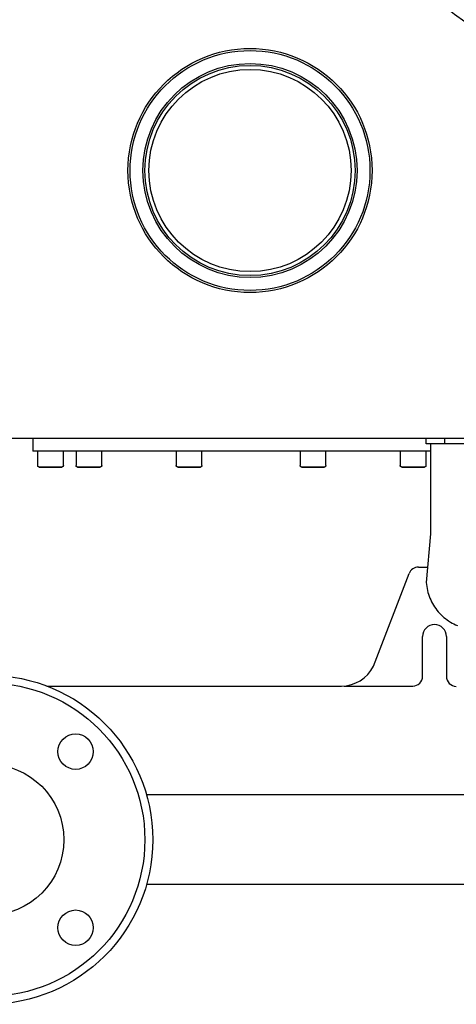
# Model space of a CAD drawing. Header units: millimetres. Extents: x -599 to 599, y -420 to 347.
# Tile 6 of 10: x 16 to 236, y -419 to 78. Entities that reach past the tile are written whole.
import ezdxf

# ---------------------------------------------------------------- set-up
doc = ezdxf.new("R2010")
doc.units = ezdxf.units.MM
doc.layers.add('Material 1', color=251, linetype='Continuous', true_color=0x505050)
doc.layers.add('Material 2', color=7, linetype='Continuous', true_color=0xe6e6e6)

msp = doc.modelspace()

# ---------------------------------------------------------------- linework, layer by layer
at = {"layer": 'Material 1'}
for p, q in [((-246.36, -133.12), (247.01, -133.12)), ((22.5, -133.12), (22.5, -139.72)), ((220.78, -136.05), (220.78, -133.12)), ((230.28, -136.05), (230.28, -133.12)), ((230.28, -136.05), (220.78, -136.05)), ((239.78, -136.05), (230.28, -136.05)), ((223.04, -139.72), (22.5, -139.72)), ((24.93, -139.72), (24.93, -146.92)), ((37.93, -146.92), (37.93, -139.72)), ((44.28, -139.72), (44.28, -146.92)), ((57.28, -146.92), (57.28, -139.72)), ((94.75, -139.72), (94.75, -146.92)), ((107.75, -146.92), (107.75, -139.72)), ((157.25, -139.72), (157.25, -146.92)), ((170.25, -146.92), (170.25, -139.72)), ((207.72, -139.72), (207.72, -146.92)), ((220.72, -146.92), (220.72, -139.72)), ((216.87, -198.12), (221.55, -198.12)), ((194.2, -248.12), (212.2, -201.32)), ((219, -253.12), (219, -233.12)), ((231, -233.12), (231, -253.12)), ((29.57, -258.12), (178.13, -258.12)), ((179.46, -258.12), (214, -258.12)), ((33.55, -354.44), (33.53, -354.46)), ((16.72, -369.86), (16.71, -369.87)), ((19.67, -368.33), (19.65, -368.34))]:
    msp.add_line(p, q, dxfattribs=at)
at = {"layer": 'Material 1', "flags": 128}
for points in [[(25.73, -147.72), (25.7, -147.71), (25.67, -147.71), (25.64, -147.71), (25.61, -147.71), (25.58, -147.7), (25.54, -147.69), (25.51, -147.68), (25.48, -147.67), (25.45, -147.66), (25.42, -147.65), (25.39, -147.64), (25.36, -147.62), (25.34, -147.61), (25.31, -147.59), (25.28, -147.58), (25.26, -147.56), (25.23, -147.54), (25.21, -147.52), (25.18, -147.5), (25.16, -147.47), (25.14, -147.45), (25.12, -147.43), (25.1, -147.4), (25.08, -147.37), (25.06, -147.35), (25.04, -147.32), (25.03, -147.29), (25.01, -147.26), (25, -147.23), (24.99, -147.21), (24.98, -147.18), (24.97, -147.14), (24.96, -147.11), (24.95, -147.08), (24.95, -147.05), (24.94, -147.02), (24.94, -146.99), (24.94, -146.96), (24.93, -146.92), (24.93, -146.92)], [(31.43, -147.72), (31.21, -147.72), (30.98, -147.72), (30.75, -147.72), (30.53, -147.72), (30.3, -147.72), (30.08, -147.72), (29.86, -147.72), (29.64, -147.72), (29.43, -147.72), (29.21, -147.72), (29.01, -147.72), (28.8, -147.72), (28.6, -147.72), (28.41, -147.72), (28.22, -147.72), (28.03, -147.72), (27.85, -147.72), (27.68, -147.72), (27.51, -147.72), (27.35, -147.72), (27.19, -147.72), (27.04, -147.72), (26.9, -147.72), (26.76, -147.72), (26.64, -147.72), (26.52, -147.72), (26.41, -147.72), (26.3, -147.72), (26.21, -147.72), (26.12, -147.72), (26.04, -147.72), (25.97, -147.72), (25.91, -147.72), (25.86, -147.72), (25.82, -147.72), (25.78, -147.72), (25.76, -147.72), (25.74, -147.72), (25.73, -147.72), (25.73, -147.72)], [(25.73, -147.72), (25.74, -147.72), (25.75, -147.72), (25.77, -147.72), (25.81, -147.72), (25.85, -147.72), (25.9, -147.72), (25.96, -147.72), (26.02, -147.72), (26.1, -147.72), (26.18, -147.72), (26.28, -147.72), (26.38, -147.72), (26.49, -147.72), (26.6, -147.72), (26.73, -147.72), (26.86, -147.72), (27, -147.72), (27.15, -147.72), (27.3, -147.72), (27.46, -147.72), (27.63, -147.72), (27.8, -147.72), (27.98, -147.72), (28.16, -147.72), (28.35, -147.72), (28.55, -147.72), (28.75, -147.72), (28.95, -147.72), (29.16, -147.72), (29.37, -147.72), (29.58, -147.72), (29.8, -147.72), (30.02, -147.72), (30.24, -147.72), (30.47, -147.72), (30.69, -147.72), (30.92, -147.72), (31.14, -147.72), (31.37, -147.72), (31.43, -147.72)], [(31.43, -147.72), (31.66, -147.72), (31.89, -147.72), (32.12, -147.72), (32.34, -147.72), (32.57, -147.72), (32.79, -147.72), (33.01, -147.72), (33.23, -147.72), (33.44, -147.72), (33.65, -147.72), (33.86, -147.72), (34.07, -147.72), (34.27, -147.72), (34.46, -147.72), (34.65, -147.72), (34.84, -147.72), (35.02, -147.72), (35.19, -147.72), (35.36, -147.72), (35.52, -147.72), (35.68, -147.72), (35.83, -147.72), (35.97, -147.72), (36.1, -147.72), (36.23, -147.72), (36.35, -147.72), (36.46, -147.72), (36.56, -147.72), (36.66, -147.72), (36.75, -147.72), (36.82, -147.72), (36.89, -147.72), (36.96, -147.72), (37.01, -147.72), (37.05, -147.72), (37.09, -147.72), (37.11, -147.72), (37.13, -147.72), (37.13, -147.72), (37.13, -147.72)], [(37.13, -147.72), (37.13, -147.72), (37.12, -147.72), (37.09, -147.72), (37.06, -147.72), (37.02, -147.72), (36.97, -147.72), (36.91, -147.72), (36.84, -147.72), (36.77, -147.72), (36.68, -147.72), (36.59, -147.72), (36.49, -147.72), (36.38, -147.72), (36.26, -147.72), (36.14, -147.72), (36.01, -147.72), (35.87, -147.72), (35.72, -147.72), (35.57, -147.72), (35.41, -147.72), (35.24, -147.72), (35.07, -147.72), (34.89, -147.72), (34.7, -147.72), (34.51, -147.72), (34.32, -147.72), (34.12, -147.72), (33.92, -147.72), (33.71, -147.72), (33.5, -147.72), (33.29, -147.72), (33.07, -147.72), (32.85, -147.72), (32.63, -147.72), (32.4, -147.72), (32.18, -147.72), (31.95, -147.72), (31.72, -147.72), (31.5, -147.72), (31.43, -147.72)], [(37.93, -146.92), (37.93, -146.95), (37.93, -146.98), (37.93, -147.01), (37.92, -147.04), (37.92, -147.07), (37.91, -147.11), (37.9, -147.14), (37.89, -147.17), (37.88, -147.2), (37.87, -147.23), (37.86, -147.26), (37.84, -147.28), (37.83, -147.31), (37.81, -147.34), (37.79, -147.37), (37.78, -147.39), (37.76, -147.42), (37.74, -147.44), (37.71, -147.47), (37.69, -147.49), (37.67, -147.51), (37.64, -147.53), (37.62, -147.55), (37.59, -147.57), (37.57, -147.59), (37.54, -147.61), (37.51, -147.62), (37.48, -147.64), (37.45, -147.65), (37.42, -147.66), (37.39, -147.67), (37.36, -147.68), (37.33, -147.69), (37.3, -147.7), (37.27, -147.7), (37.24, -147.71), (37.21, -147.71), (37.17, -147.71), (37.14, -147.72), (37.13, -147.72)], [(44.29, -147.05), (44.29, -147.02), (44.28, -146.99), (44.28, -146.96), (44.28, -146.92), (44.28, -146.92)], [(45.08, -147.72), (45.05, -147.71), (45.02, -147.71), (44.98, -147.71), (44.95, -147.71), (44.92, -147.7), (44.89, -147.69), (44.86, -147.68), (44.83, -147.67), (44.8, -147.66), (44.77, -147.65), (44.74, -147.64), (44.71, -147.62), (44.68, -147.61), (44.65, -147.59), (44.63, -147.58), (44.6, -147.56), (44.58, -147.54), (44.55, -147.52), (44.53, -147.5), (44.51, -147.47), (44.48, -147.45), (44.46, -147.43), (44.44, -147.4), (44.42, -147.37), (44.41, -147.35), (44.39, -147.32), (44.37, -147.29), (44.36, -147.26), (44.35, -147.23), (44.33, -147.21), (44.32, -147.18), (44.31, -147.14), (44.3, -147.11), (44.3, -147.08), (44.29, -147.05), (44.29, -147.02), (44.28, -146.99), (44.28, -146.96), (44.28, -146.92), (44.28, -146.92)], [(44.36, -147.26), (44.35, -147.23), (44.33, -147.21)], [(44.42, -147.37), (44.41, -147.35), (44.39, -147.32)], [(44.8, -147.66), (44.77, -147.65), (44.74, -147.64), (44.71, -147.62), (44.68, -147.61), (44.65, -147.59), (44.63, -147.58), (44.6, -147.56), (44.58, -147.54), (44.55, -147.52), (44.53, -147.5)], [(45.08, -147.72), (45.05, -147.71), (45.02, -147.71), (44.98, -147.71), (44.95, -147.71), (44.92, -147.7), (44.89, -147.69)], [(50.78, -147.72), (50.55, -147.72), (50.32, -147.72), (50.1, -147.72), (49.87, -147.72), (49.65, -147.72), (49.42, -147.72), (49.2, -147.72), (48.99, -147.72), (48.77, -147.72), (48.56, -147.72), (48.35, -147.72), (48.15, -147.72), (47.95, -147.72), (47.75, -147.72), (47.56, -147.72), (47.38, -147.72), (47.2, -147.72), (47.02, -147.72), (46.85, -147.72), (46.69, -147.72), (46.54, -147.72), (46.39, -147.72), (46.24, -147.72), (46.11, -147.72), (45.98, -147.72), (45.86, -147.72), (45.75, -147.72), (45.65, -147.72), (45.55, -147.72), (45.47, -147.72), (45.39, -147.72), (45.32, -147.72), (45.26, -147.72), (45.21, -147.72), (45.16, -147.72), (45.13, -147.72), (45.1, -147.72), (45.09, -147.72), (45.08, -147.72), (45.08, -147.72)], [(45.08, -147.72), (45.08, -147.72), (45.1, -147.72), (45.12, -147.72), (45.15, -147.72), (45.19, -147.72), (45.24, -147.72), (45.3, -147.72), (45.37, -147.72), (45.45, -147.72), (45.53, -147.72), (45.62, -147.72), (45.72, -147.72), (45.83, -147.72), (45.95, -147.72), (46.08, -147.72), (46.21, -147.72), (46.35, -147.72), (46.49, -147.72), (46.65, -147.72), (46.81, -147.72), (46.98, -147.72), (47.15, -147.72), (47.33, -147.72), (47.51, -147.72), (47.7, -147.72), (47.89, -147.72), (48.09, -147.72), (48.3, -147.72), (48.5, -147.72), (48.71, -147.72), (48.93, -147.72), (49.15, -147.72), (49.37, -147.72), (49.59, -147.72), (49.81, -147.72), (50.04, -147.72), (50.26, -147.72), (50.49, -147.72), (50.72, -147.72), (50.78, -147.72)], [(50.78, -147.72), (51.01, -147.72), (51.24, -147.72), (51.46, -147.72), (51.69, -147.72), (51.91, -147.72), (52.13, -147.72), (52.35, -147.72), (52.57, -147.72), (52.79, -147.72), (53, -147.72), (53.21, -147.72), (53.41, -147.72), (53.61, -147.72), (53.81, -147.72), (54, -147.72), (54.18, -147.72), (54.36, -147.72), (54.54, -147.72), (54.71, -147.72), (54.87, -147.72), (55.02, -147.72), (55.17, -147.72), (55.31, -147.72), (55.45, -147.72), (55.58, -147.72), (55.7, -147.72), (55.81, -147.72), (55.91, -147.72), (56.01, -147.72), (56.09, -147.72), (56.17, -147.72), (56.24, -147.72), (56.3, -147.72), (56.35, -147.72), (56.4, -147.72), (56.43, -147.72), (56.46, -147.72), (56.47, -147.72), (56.48, -147.72), (56.48, -147.72)], [(56.48, -147.72), (56.48, -147.72), (56.46, -147.72), (56.44, -147.72), (56.41, -147.72), (56.37, -147.72), (56.32, -147.72), (56.26, -147.72), (56.19, -147.72), (56.11, -147.72), (56.03, -147.72), (55.94, -147.72), (55.84, -147.72), (55.73, -147.72), (55.61, -147.72), (55.48, -147.72), (55.35, -147.72), (55.21, -147.72), (55.06, -147.72), (54.91, -147.72), (54.75, -147.72), (54.58, -147.72), (54.41, -147.72), (54.23, -147.72), (54.05, -147.72), (53.86, -147.72), (53.67, -147.72), (53.47, -147.72), (53.26, -147.72), (53.06, -147.72), (52.85, -147.72), (52.63, -147.72), (52.41, -147.72), (52.19, -147.72), (51.97, -147.72), (51.75, -147.72), (51.52, -147.72), (51.3, -147.72), (51.07, -147.72), (50.84, -147.72), (50.78, -147.72)], [(57.28, -146.92), (57.28, -146.95), (57.28, -146.98), (57.27, -147.01), (57.27, -147.04), (57.26, -147.07), (57.26, -147.11), (57.25, -147.14), (57.24, -147.17), (57.23, -147.2), (57.22, -147.23), (57.2, -147.26), (57.19, -147.28), (57.17, -147.31), (57.16, -147.34), (57.14, -147.37), (57.12, -147.39), (57.1, -147.42), (57.08, -147.44), (57.06, -147.47), (57.04, -147.49), (57.01, -147.51), (56.99, -147.53), (56.96, -147.55), (56.94, -147.57), (56.91, -147.59), (56.88, -147.61), (56.86, -147.62), (56.83, -147.64), (56.8, -147.65), (56.77, -147.66), (56.74, -147.67), (56.71, -147.68), (56.68, -147.69), (56.65, -147.7), (56.62, -147.7), (56.58, -147.71), (56.55, -147.71), (56.52, -147.71), (56.49, -147.72), (56.48, -147.72)], [(56.68, -147.69), (56.65, -147.7), (56.62, -147.7), (56.58, -147.71), (56.55, -147.71), (56.52, -147.71), (56.49, -147.72), (56.48, -147.72)], [(57.04, -147.49), (57.01, -147.51), (56.99, -147.53), (56.96, -147.55), (56.94, -147.57), (56.91, -147.59), (56.88, -147.61), (56.86, -147.62), (56.83, -147.64), (56.8, -147.65), (56.77, -147.66)], [(57.17, -147.31), (57.16, -147.34), (57.14, -147.37)], [(57.23, -147.2), (57.22, -147.23), (57.2, -147.26)], [(57.28, -146.92), (57.28, -146.95), (57.28, -146.98), (57.27, -147.01), (57.27, -147.04), (57.26, -147.07)], [(95.55, -147.72), (95.51, -147.71), (95.48, -147.71), (95.45, -147.71), (95.42, -147.71), (95.39, -147.7), (95.36, -147.69), (95.32, -147.68), (95.29, -147.67), (95.26, -147.66), (95.23, -147.65), (95.2, -147.64), (95.18, -147.62), (95.15, -147.61), (95.12, -147.59), (95.09, -147.58), (95.07, -147.56), (95.04, -147.54), (95.02, -147.52), (94.99, -147.5), (94.97, -147.47), (94.95, -147.45), (94.93, -147.43), (94.91, -147.4), (94.89, -147.37), (94.87, -147.35), (94.86, -147.32), (94.84, -147.29), (94.83, -147.26), (94.81, -147.23), (94.8, -147.21), (94.79, -147.18), (94.78, -147.14), (94.77, -147.11), (94.76, -147.08), (94.76, -147.05), (94.75, -147.02), (94.75, -146.99), (94.75, -146.96), (94.75, -146.92), (94.75, -146.92)], [(94.76, -147.05), (94.75, -147.02), (94.75, -146.99), (94.75, -146.96), (94.75, -146.92), (94.75, -146.92)], [(94.82, -147.26), (94.81, -147.23), (94.8, -147.21)], [(94.89, -147.37), (94.87, -147.35), (94.86, -147.32)], [(95.26, -147.66), (95.23, -147.65), (95.2, -147.64), (95.18, -147.62), (95.15, -147.61), (95.12, -147.59), (95.09, -147.58), (95.07, -147.56), (95.04, -147.54), (95.02, -147.52), (94.99, -147.5)], [(95.55, -147.72), (95.51, -147.71), (95.48, -147.71), (95.45, -147.71), (95.42, -147.71), (95.39, -147.7), (95.36, -147.69)], [(101.25, -147.72), (101.02, -147.72), (100.79, -147.72), (100.56, -147.72), (100.34, -147.72), (100.11, -147.72), (99.89, -147.72), (99.67, -147.72), (99.45, -147.72), (99.24, -147.72), (99.03, -147.72), (98.82, -147.72), (98.61, -147.72), (98.41, -147.72), (98.22, -147.72), (98.03, -147.72), (97.84, -147.72), (97.66, -147.72), (97.49, -147.72), (97.32, -147.72), (97.16, -147.72), (97, -147.72), (96.85, -147.72), (96.71, -147.72), (96.58, -147.72), (96.45, -147.72), (96.33, -147.72), (96.22, -147.72), (96.12, -147.72), (96.02, -147.72), (95.93, -147.72), (95.85, -147.72), (95.79, -147.72), (95.72, -147.72), (95.67, -147.72), (95.63, -147.72), (95.59, -147.72), (95.57, -147.72), (95.55, -147.72), (95.55, -147.72), (95.55, -147.72)], [(95.55, -147.72), (95.55, -147.72), (95.56, -147.72), (95.59, -147.72), (95.62, -147.72), (95.66, -147.72), (95.71, -147.72), (95.77, -147.72), (95.84, -147.72), (95.91, -147.72), (96, -147.72), (96.09, -147.72), (96.19, -147.72), (96.3, -147.72), (96.42, -147.72), (96.54, -147.72), (96.67, -147.72), (96.81, -147.72), (96.96, -147.72), (97.11, -147.72), (97.27, -147.72), (97.44, -147.72), (97.61, -147.72), (97.79, -147.72), (97.98, -147.72), (98.17, -147.72), (98.36, -147.72), (98.56, -147.72), (98.76, -147.72), (98.97, -147.72), (99.18, -147.72), (99.39, -147.72), (99.61, -147.72), (99.83, -147.72), (100.05, -147.72), (100.28, -147.72), (100.5, -147.72), (100.73, -147.72), (100.96, -147.72), (101.18, -147.72), (101.25, -147.72)], [(101.25, -147.72), (101.47, -147.72), (101.7, -147.72), (101.93, -147.72), (102.15, -147.72), (102.38, -147.72), (102.6, -147.72), (102.82, -147.72), (103.04, -147.72), (103.25, -147.72), (103.47, -147.72), (103.67, -147.72), (103.88, -147.72), (104.08, -147.72), (104.27, -147.72), (104.46, -147.72), (104.65, -147.72), (104.83, -147.72), (105, -147.72), (105.17, -147.72), (105.33, -147.72), (105.49, -147.72), (105.64, -147.72), (105.78, -147.72), (105.92, -147.72), (106.04, -147.72), (106.16, -147.72), (106.27, -147.72), (106.38, -147.72), (106.47, -147.72), (106.56, -147.72), (106.64, -147.72), (106.71, -147.72), (106.77, -147.72), (106.82, -147.72), (106.86, -147.72), (106.9, -147.72), (106.92, -147.72), (106.94, -147.72), (106.95, -147.72), (106.95, -147.72)], [(106.95, -147.72), (106.94, -147.72), (106.93, -147.72), (106.9, -147.72), (106.87, -147.72), (106.83, -147.72), (106.78, -147.72), (106.72, -147.72), (106.66, -147.72), (106.58, -147.72), (106.5, -147.72), (106.4, -147.72), (106.3, -147.72), (106.19, -147.72), (106.08, -147.72), (105.95, -147.72), (105.82, -147.72), (105.68, -147.72), (105.53, -147.72), (105.38, -147.72), (105.22, -147.72), (105.05, -147.72), (104.88, -147.72), (104.7, -147.72), (104.51, -147.72), (104.33, -147.72), (104.13, -147.72), (103.93, -147.72), (103.73, -147.72), (103.52, -147.72), (103.31, -147.72), (103.1, -147.72), (102.88, -147.72), (102.66, -147.72), (102.44, -147.72), (102.21, -147.72), (101.99, -147.72), (101.76, -147.72), (101.54, -147.72), (101.31, -147.72), (101.25, -147.72)], [(107.75, -146.92), (107.75, -146.95), (107.74, -146.98), (107.74, -147.01), (107.74, -147.04), (107.73, -147.07), (107.72, -147.11), (107.71, -147.14), (107.71, -147.17), (107.69, -147.2), (107.68, -147.23), (107.67, -147.26), (107.66, -147.28), (107.64, -147.31), (107.62, -147.34), (107.61, -147.37), (107.59, -147.39), (107.57, -147.42), (107.55, -147.44), (107.53, -147.47), (107.5, -147.49), (107.48, -147.51), (107.46, -147.53), (107.43, -147.55), (107.4, -147.57), (107.38, -147.59), (107.35, -147.61), (107.32, -147.62), (107.29, -147.64), (107.27, -147.65), (107.24, -147.66), (107.21, -147.67), (107.18, -147.68), (107.14, -147.69), (107.11, -147.7), (107.08, -147.7), (107.05, -147.71), (107.02, -147.71), (106.99, -147.71), (106.95, -147.72), (106.95, -147.72)], [(107.14, -147.69), (107.11, -147.7), (107.08, -147.7), (107.05, -147.71), (107.02, -147.71), (106.99, -147.71), (106.95, -147.72), (106.95, -147.72)], [(107.5, -147.49), (107.48, -147.51), (107.46, -147.53), (107.43, -147.55), (107.4, -147.57), (107.38, -147.59), (107.35, -147.61), (107.32, -147.62), (107.29, -147.64), (107.27, -147.65), (107.24, -147.66)], [(107.64, -147.31), (107.62, -147.34), (107.61, -147.37)], [(107.69, -147.2), (107.68, -147.23), (107.67, -147.26)], [(107.75, -146.92), (107.75, -146.95), (107.74, -146.98), (107.74, -147.01), (107.74, -147.04), (107.73, -147.07)], [(158.05, -147.72), (158.02, -147.71), (157.99, -147.71), (157.96, -147.71), (157.93, -147.71), (157.9, -147.7), (157.86, -147.69), (157.83, -147.68), (157.8, -147.67), (157.77, -147.66), (157.74, -147.65), (157.71, -147.64), (157.68, -147.62), (157.66, -147.61), (157.63, -147.59), (157.6, -147.58), (157.58, -147.56), (157.55, -147.54), (157.53, -147.52), (157.5, -147.5), (157.48, -147.47), (157.46, -147.45), (157.44, -147.43), (157.42, -147.4), (157.4, -147.37), (157.38, -147.35), (157.36, -147.32), (157.35, -147.29), (157.33, -147.26), (157.32, -147.23), (157.31, -147.21), (157.3, -147.18), (157.29, -147.14), (157.28, -147.11), (157.27, -147.08), (157.27, -147.05), (157.26, -147.02), (157.26, -146.99), (157.26, -146.96), (157.25, -146.92), (157.25, -146.92)], [(157.27, -147.05), (157.26, -147.02), (157.26, -146.99), (157.26, -146.96), (157.25, -146.92), (157.25, -146.92)], [(157.33, -147.26), (157.32, -147.23), (157.31, -147.21)], [(157.4, -147.37), (157.38, -147.35), (157.36, -147.32)], [(157.77, -147.66), (157.74, -147.65), (157.71, -147.64), (157.68, -147.62), (157.66, -147.61), (157.63, -147.59), (157.6, -147.58), (157.58, -147.56), (157.55, -147.54), (157.53, -147.52), (157.5, -147.5)], [(158.05, -147.72), (158.02, -147.71), (157.99, -147.71), (157.96, -147.71), (157.93, -147.71), (157.9, -147.7), (157.86, -147.69)], [(163.75, -147.72), (163.53, -147.72), (163.3, -147.72), (163.07, -147.72), (162.85, -147.72), (162.62, -147.72), (162.4, -147.72), (162.18, -147.72), (161.96, -147.72), (161.75, -147.72), (161.53, -147.72), (161.33, -147.72), (161.12, -147.72), (160.92, -147.72), (160.73, -147.72), (160.54, -147.72), (160.35, -147.72), (160.17, -147.72), (160, -147.72), (159.83, -147.72), (159.67, -147.72), (159.51, -147.72), (159.36, -147.72), (159.22, -147.72), (159.08, -147.72), (158.96, -147.72), (158.84, -147.72), (158.73, -147.72), (158.62, -147.72), (158.53, -147.72), (158.44, -147.72), (158.36, -147.72), (158.29, -147.72), (158.23, -147.72), (158.18, -147.72), (158.14, -147.72), (158.1, -147.72), (158.08, -147.72), (158.06, -147.72), (158.05, -147.72), (158.05, -147.72)], [(158.05, -147.72), (158.06, -147.72), (158.07, -147.72), (158.1, -147.72), (158.13, -147.72), (158.17, -147.72), (158.22, -147.72), (158.28, -147.72), (158.34, -147.72), (158.42, -147.72), (158.5, -147.72), (158.6, -147.72), (158.7, -147.72), (158.81, -147.72), (158.92, -147.72), (159.05, -147.72), (159.18, -147.72), (159.32, -147.72), (159.47, -147.72), (159.62, -147.72), (159.78, -147.72), (159.95, -147.72), (160.12, -147.72), (160.3, -147.72), (160.49, -147.72), (160.67, -147.72), (160.87, -147.72), (161.07, -147.72), (161.27, -147.72), (161.48, -147.72), (161.69, -147.72), (161.9, -147.72), (162.12, -147.72), (162.34, -147.72), (162.56, -147.72), (162.79, -147.72), (163.01, -147.72), (163.24, -147.72), (163.46, -147.72), (163.69, -147.72), (163.75, -147.72)], [(163.75, -147.72), (163.98, -147.72), (164.21, -147.72), (164.44, -147.72), (164.66, -147.72), (164.89, -147.72), (165.11, -147.72), (165.33, -147.72), (165.55, -147.72), (165.76, -147.72), (165.97, -147.72), (166.18, -147.72), (166.39, -147.72), (166.59, -147.72), (166.78, -147.72), (166.97, -147.72), (167.16, -147.72), (167.34, -147.72), (167.51, -147.72), (167.68, -147.72), (167.84, -147.72), (168, -147.72), (168.15, -147.72), (168.29, -147.72), (168.42, -147.72), (168.55, -147.72), (168.67, -147.72), (168.78, -147.72), (168.88, -147.72), (168.98, -147.72), (169.07, -147.72), (169.15, -147.72), (169.21, -147.72), (169.28, -147.72), (169.33, -147.72), (169.37, -147.72), (169.41, -147.72), (169.43, -147.72), (169.45, -147.72), (169.45, -147.72), (169.45, -147.72)], [(169.45, -147.72), (169.45, -147.72), (169.44, -147.72), (169.41, -147.72), (169.38, -147.72), (169.34, -147.72), (169.29, -147.72), (169.23, -147.72), (169.16, -147.72), (169.09, -147.72), (169, -147.72), (168.91, -147.72), (168.81, -147.72), (168.7, -147.72), (168.58, -147.72), (168.46, -147.72), (168.33, -147.72), (168.19, -147.72), (168.04, -147.72), (167.89, -147.72), (167.73, -147.72), (167.56, -147.72), (167.39, -147.72), (167.21, -147.72), (167.02, -147.72), (166.83, -147.72), (166.64, -147.72), (166.44, -147.72), (166.24, -147.72), (166.03, -147.72), (165.82, -147.72), (165.61, -147.72), (165.39, -147.72), (165.17, -147.72), (164.95, -147.72), (164.72, -147.72), (164.5, -147.72), (164.27, -147.72), (164.04, -147.72), (163.82, -147.72), (163.75, -147.72)], [(170.25, -146.92), (170.25, -146.95), (170.25, -146.98), (170.25, -147.01), (170.24, -147.04), (170.24, -147.07), (170.23, -147.11), (170.22, -147.14), (170.21, -147.17), (170.2, -147.2), (170.19, -147.23), (170.18, -147.26), (170.16, -147.28), (170.15, -147.31), (170.13, -147.34), (170.11, -147.37), (170.1, -147.39), (170.08, -147.42), (170.06, -147.44), (170.03, -147.47), (170.01, -147.49), (169.99, -147.51), (169.96, -147.53), (169.94, -147.55), (169.91, -147.57), (169.89, -147.59), (169.86, -147.61), (169.83, -147.62), (169.8, -147.64), (169.77, -147.65), (169.74, -147.66), (169.71, -147.67), (169.68, -147.68), (169.65, -147.69), (169.62, -147.7), (169.59, -147.7), (169.56, -147.71), (169.53, -147.71), (169.49, -147.71), (169.46, -147.72), (169.45, -147.72)], [(169.65, -147.69), (169.62, -147.7), (169.59, -147.7), (169.56, -147.71), (169.53, -147.71), (169.49, -147.71), (169.46, -147.72), (169.45, -147.72)], [(170.01, -147.49), (169.99, -147.51), (169.96, -147.53), (169.94, -147.55), (169.91, -147.57), (169.89, -147.59), (169.86, -147.61), (169.83, -147.62), (169.8, -147.64), (169.77, -147.65), (169.74, -147.66)], [(170.15, -147.32), (170.13, -147.34), (170.11, -147.37)], [(170.2, -147.2), (170.19, -147.23), (170.18, -147.26)], [(170.25, -146.92), (170.25, -146.95), (170.25, -146.98), (170.25, -147.01), (170.24, -147.04), (170.24, -147.07)], [(207.73, -147.05), (207.73, -147.02), (207.72, -146.99), (207.72, -146.96), (207.72, -146.92), (207.72, -146.92)], [(208.52, -147.72), (208.49, -147.71), (208.46, -147.71), (208.42, -147.71), (208.39, -147.71), (208.36, -147.7), (208.33, -147.69), (208.3, -147.68), (208.27, -147.67), (208.24, -147.66), (208.21, -147.65), (208.18, -147.64), (208.15, -147.62), (208.12, -147.61), (208.1, -147.59), (208.07, -147.58), (208.04, -147.56), (208.02, -147.54), (207.99, -147.52), (207.97, -147.5), (207.95, -147.47), (207.92, -147.45), (207.9, -147.43), (207.88, -147.4), (207.86, -147.37), (207.85, -147.35), (207.83, -147.32), (207.81, -147.29), (207.8, -147.26), (207.79, -147.23), (207.77, -147.21), (207.76, -147.18), (207.75, -147.14), (207.75, -147.11), (207.74, -147.08), (207.73, -147.05), (207.73, -147.02), (207.72, -146.99), (207.72, -146.96), (207.72, -146.92), (207.72, -146.92)], [(207.8, -147.26), (207.79, -147.23), (207.77, -147.21)], [(207.86, -147.37), (207.85, -147.35), (207.83, -147.32)], [(208.24, -147.66), (208.21, -147.65), (208.18, -147.64), (208.15, -147.62), (208.12, -147.61), (208.1, -147.59), (208.07, -147.58), (208.04, -147.56), (208.02, -147.54), (207.99, -147.52), (207.97, -147.5)], [(208.52, -147.72), (208.49, -147.71), (208.46, -147.71), (208.42, -147.71), (208.39, -147.71), (208.36, -147.7), (208.33, -147.69)], [(214.22, -147.72), (213.99, -147.72), (213.76, -147.72), (213.54, -147.72), (213.31, -147.72), (213.09, -147.72), (212.87, -147.72), (212.65, -147.72), (212.43, -147.72), (212.21, -147.72), (212, -147.72), (211.79, -147.72), (211.59, -147.72), (211.39, -147.72), (211.19, -147.72), (211, -147.72), (210.82, -147.72), (210.64, -147.72), (210.46, -147.72), (210.29, -147.72), (210.13, -147.72), (209.98, -147.72), (209.83, -147.72), (209.69, -147.72), (209.55, -147.72), (209.42, -147.72), (209.3, -147.72), (209.19, -147.72), (209.09, -147.72), (208.99, -147.72), (208.91, -147.72), (208.83, -147.72), (208.76, -147.72), (208.7, -147.72), (208.65, -147.72), (208.6, -147.72), (208.57, -147.72), (208.54, -147.72), (208.53, -147.72), (208.52, -147.72), (208.52, -147.72)], [(208.52, -147.72), (208.52, -147.72), (208.54, -147.72), (208.56, -147.72), (208.59, -147.72), (208.63, -147.72), (208.68, -147.72), (208.74, -147.72), (208.81, -147.72), (208.89, -147.72), (208.97, -147.72), (209.06, -147.72), (209.16, -147.72), (209.27, -147.72), (209.39, -147.72), (209.52, -147.72), (209.65, -147.72), (209.79, -147.72), (209.94, -147.72), (210.09, -147.72), (210.25, -147.72), (210.42, -147.72), (210.59, -147.72), (210.77, -147.72), (210.95, -147.72), (211.14, -147.72), (211.33, -147.72), (211.53, -147.72), (211.74, -147.72), (211.94, -147.72), (212.15, -147.72), (212.37, -147.72), (212.59, -147.72), (212.81, -147.72), (213.03, -147.72), (213.25, -147.72), (213.48, -147.72), (213.7, -147.72), (213.93, -147.72), (214.16, -147.72), (214.22, -147.72)], [(214.22, -147.72), (214.45, -147.72), (214.68, -147.72), (214.9, -147.72), (215.13, -147.72), (215.35, -147.72), (215.58, -147.72), (215.8, -147.72), (216.01, -147.72), (216.23, -147.72), (216.44, -147.72), (216.65, -147.72), (216.85, -147.72), (217.05, -147.72), (217.25, -147.72), (217.44, -147.72), (217.62, -147.72), (217.8, -147.72), (217.98, -147.72), (218.15, -147.72), (218.31, -147.72), (218.46, -147.72), (218.61, -147.72), (218.76, -147.72), (218.89, -147.72), (219.02, -147.72), (219.14, -147.72), (219.25, -147.72), (219.35, -147.72), (219.45, -147.72), (219.53, -147.72), (219.61, -147.72), (219.68, -147.72), (219.74, -147.72), (219.79, -147.72), (219.84, -147.72), (219.87, -147.72), (219.9, -147.72), (219.91, -147.72), (219.92, -147.72), (219.92, -147.72)], [(219.92, -147.72), (219.92, -147.72), (219.9, -147.72), (219.88, -147.72), (219.85, -147.72), (219.81, -147.72), (219.76, -147.72), (219.7, -147.72), (219.63, -147.72), (219.55, -147.72), (219.47, -147.72), (219.38, -147.72), (219.28, -147.72), (219.17, -147.72), (219.05, -147.72), (218.92, -147.72), (218.79, -147.72), (218.65, -147.72), (218.51, -147.72), (218.35, -147.72), (218.19, -147.72), (218.02, -147.72), (217.85, -147.72), (217.67, -147.72), (217.49, -147.72), (217.3, -147.72), (217.11, -147.72), (216.91, -147.72), (216.7, -147.72), (216.5, -147.72), (216.29, -147.72), (216.07, -147.72), (215.85, -147.72), (215.63, -147.72), (215.41, -147.72), (215.19, -147.72), (214.96, -147.72), (214.74, -147.72), (214.51, -147.72), (214.28, -147.72), (214.22, -147.72)], [(220.72, -146.92), (220.72, -146.95), (220.72, -146.98), (220.71, -147.01), (220.71, -147.04), (220.7, -147.07), (220.7, -147.11), (220.69, -147.14), (220.68, -147.17), (220.67, -147.2), (220.66, -147.23), (220.64, -147.26), (220.63, -147.28), (220.61, -147.31), (220.6, -147.34), (220.58, -147.37), (220.56, -147.39), (220.54, -147.42), (220.52, -147.44), (220.5, -147.47), (220.48, -147.49), (220.45, -147.51), (220.43, -147.53), (220.4, -147.55), (220.38, -147.57), (220.35, -147.59), (220.33, -147.61), (220.3, -147.62), (220.27, -147.64), (220.24, -147.65), (220.21, -147.66), (220.18, -147.67), (220.15, -147.68), (220.12, -147.69), (220.09, -147.7), (220.06, -147.7), (220.02, -147.71), (219.99, -147.71), (219.96, -147.71), (219.93, -147.72), (219.92, -147.72)], [(220.12, -147.69), (220.09, -147.7), (220.06, -147.7), (220.02, -147.71), (219.99, -147.71), (219.96, -147.71), (219.93, -147.72), (219.92, -147.72)], [(220.48, -147.49), (220.45, -147.51), (220.43, -147.53), (220.4, -147.55), (220.38, -147.57), (220.35, -147.59), (220.33, -147.61), (220.3, -147.62), (220.27, -147.64), (220.24, -147.65), (220.21, -147.66)], [(220.61, -147.32), (220.6, -147.34), (220.58, -147.37)], [(220.67, -147.2), (220.66, -147.23), (220.64, -147.26)], [(220.72, -146.92), (220.72, -146.95), (220.72, -146.98), (220.71, -147.01), (220.71, -147.04), (220.7, -147.07)]]:
    msp.add_lwpolyline(points, dxfattribs=at)
at = {"layer": 'Material 1'}
for centre, radius in [((315, 187.39), 133.47), ((132, 1.76), 61.53), ((132, 1.76), 60.47), ((132, 1.76), 53.96), ((132, 1.76), 52.97), ((132, 1.76), 50.97)]:
    msp.add_circle(centre, radius, dxfattribs=at)
for centre, radius, start, end in [((216.87, -203.12), 5, 90, 158.9625), ((225, -233.12), 6, 0, 180), ((178.13, -240.2), 17.91, 270, 333.7823), ((214, -253.12), 5, 270, 360), ((236.27, -253.12), 5.27, 180, 267.1103)]:
    msp.add_arc(centre, radius, start, end, dxfattribs=at)
at = {"layer": 'Material 2'}
for p, q in [((223.01, -136.05), (223.01, -181.41)), ((223.01, -181.41), (220.87, -205.93)), ((341.22, -312.96), (79.77, -312.96)), ((79.85, -357.96), (341.22, -357.96))]:
    msp.add_line(p, q, dxfattribs=at)
at = {"layer": 'Material 2', "flags": 128}
msp.add_lwpolyline([(220.87, -205.93), (220.95, -206.94), (221.08, -207.94), (221.25, -208.94), (221.46, -209.92), (221.7, -210.9), (221.99, -211.87), (222.31, -212.83), (222.68, -213.77), (223.08, -214.7), (223.51, -215.61), (223.98, -216.5), (224.49, -217.37), (225.03, -218.22), (225.61, -219.05), (226.22, -219.86), (226.86, -220.64), (227.53, -221.39), (228.23, -222.12), (228.96, -222.82), (229.72, -223.48), (230.5, -224.12), (231.31, -224.73), (232.14, -225.3), (232.99, -225.84), (233.86, -226.34), (234.76, -226.81), (235.67, -227.25), (236.6, -227.64)], dxfattribs=at)
at = {"layer": 'Material 2'}
for centre, radius in [((0, -335.58), 82.96), ((0, -335.58), 78.96), ((44.07, -291.18), 8.93), ((0, -335.58), 38.13), ((44.07, -379.93), 8.93)]:
    msp.add_circle(centre, radius, dxfattribs=at)

doc.saveas('drawing.dxf')
